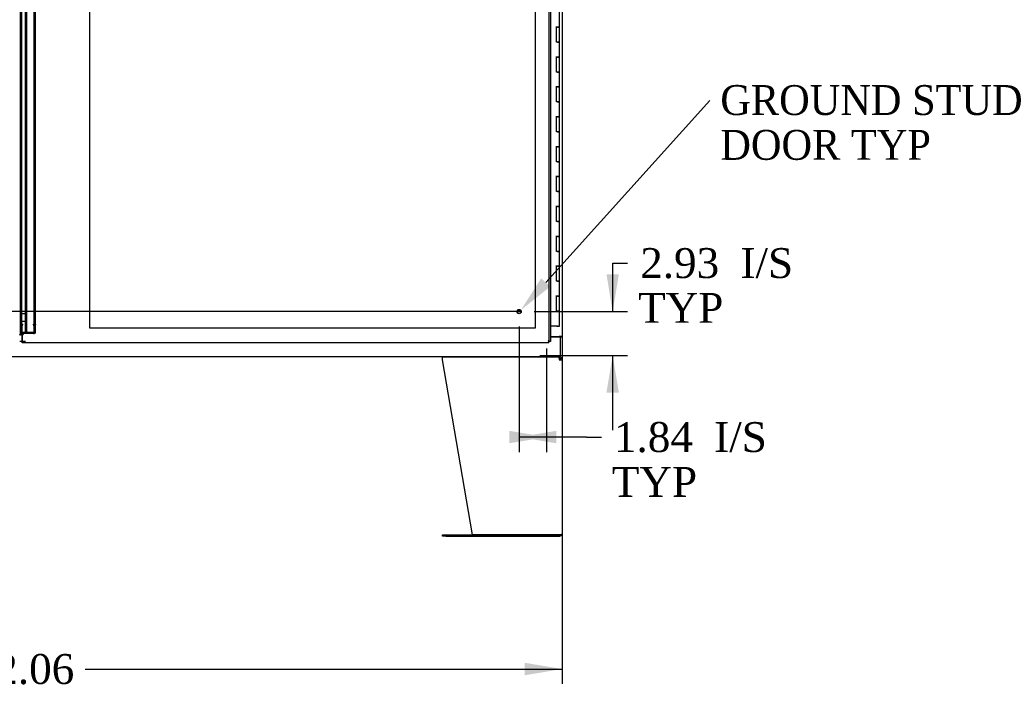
# Model space of a CAD drawing. Header units: inches. Extents: x 2 to 538, y -2 to 358.
# Tile 9 of 22: x 165 to 231, y 124 to 169. Entities that reach past the tile are written whole.
import ezdxf
from ezdxf import colors
from ezdxf.entities.mleader import LeaderData, LeaderLine
from ezdxf.enums import TextEntityAlignment as Align
from ezdxf.lldxf.tags import DXFTag
from ezdxf.math import Vec2, Vec3

# ---------------------------------------------------------------- set-up
doc = ezdxf.new("R2010")
doc.units = ezdxf.units.IN
doc.header["$MEASUREMENT"] = 0
for name, color, linetype in [('COM50799-5', 7, 'Continuous'), ('COM54578-68', 7, 'Continuous'), ('COM54928-3', 7, 'Continuous'), ('COM56694-5', 7, 'Continuous'), ('COM71159-5', 7, 'Continuous'), ('COM71163-7', 7, 'Continuous'), ('Default', 7, 'Continuous'), ('DV8_Default', 7, 'Continuous'), ('GSK11033', 7, 'Continuous'), ('STD21878', 7, 'Continuous')]:
    doc.layers.add(name, color=color, linetype=linetype)
doc.styles.add('SEACAD_Times_New_Roman', font='times.ttf')
tags = doc.linetypes.add('CENTER2', pattern=[1.125, 0.75, -0.125, 0.125, -0.125]).pattern_tags.tags
tags[10:11] = [DXFTag(74, 4), DXFTag(75, 0), DXFTag(340, '0'), DXFTag(46, 0.0), DXFTag(50, 0.0), DXFTag(44, 0.0), DXFTag(45, 0.0)]
tags[8:9] = [DXFTag(74, 4), DXFTag(75, 0), DXFTag(340, '0'), DXFTag(46, 0.0), DXFTag(50, 0.0), DXFTag(44, 0.0), DXFTag(45, 0.0)]
tags[6:7] = [DXFTag(74, 4), DXFTag(75, 0), DXFTag(340, '0'), DXFTag(46, 0.0), DXFTag(50, 0.0), DXFTag(44, 0.0), DXFTag(45, 0.0)]
tags[4:5] = [DXFTag(74, 4), DXFTag(75, 0), DXFTag(340, '0'), DXFTag(46, 0.0), DXFTag(50, 0.0), DXFTag(44, 0.0), DXFTag(45, 0.0)]
tags = doc.linetypes.add('HIDDEN2', pattern=[0.1875, 0.125, -0.0625]).pattern_tags.tags
tags[6:7] = [DXFTag(74, 4), DXFTag(75, 0), DXFTag(340, '0'), DXFTag(46, 0.0), DXFTag(50, 0.0), DXFTag(44, 0.0), DXFTag(45, 0.0)]
tags[4:5] = [DXFTag(74, 4), DXFTag(75, 0), DXFTag(340, '0'), DXFTag(46, 0.0), DXFTag(50, 0.0), DXFTag(44, 0.0), DXFTag(45, 0.0)]
doc.dimstyles.new('HAMMOND_(STH_-_540x360)', dxfattribs={"dimtxt": 2, "dimasz": 2.5, "dimexe": 1, "dimexo": 1, "dimgap": 0.5, "dimtad": 0, "dimtih": 1, "dimtoh": 1, "dimzin": 0, "dimdsep": 46, "dimtxsty": 'SEACAD_Times_New_Roman', "dimblk1": '_SE_FILLED', "dimblk2": '_SE_FILLED', "dimsah": 1, "dimcen": 1, "dimadec": 0, "dimazin": 0, "dimtfac": 0.8, "dimtofl": 0, "dimtmove": 0, "dimatfit": 3, "dimfxl": 1, "dimtolj": 1, "dimtzin": 0, "dimarcsym": 0})

# ---------------------------------------------------------------- blocks, each defined once
blk = doc.blocks.new('SEANNOT_GROUP3')
at = {"layer": 'Default', "color": 7, "linetype": 'CENTER2'}
blk.add_line((198.907, 149.564), (132.458, 149.564), dxfattribs=at)
blk = doc.blocks.new('SE7')
at = {"layer": 'COM50799-5', "color": 7, "linetype": 'HIDDEN2'}
for p, q in [((165.462, 148.111), (165.462, 217.078)), ((166.386, 148.865), (166.386, 216.324)), ((166.481, 148.865), (166.481, 216.324)), ((165.462, 148.718), (165.557, 148.718)), ((165.557, 148.67), (165.462, 148.67)), ((165.605, 148.718), (165.557, 148.718)), ((165.557, 148.111), (165.557, 148.314)), ((165.577, 148.684), (165.605, 148.684)), ((165.577, 148.162), (165.577, 148.684)), ((165.577, 148.617), (165.605, 148.617)), ((165.605, 148.718), (165.605, 148.684)), ((165.605, 148.617), (165.605, 148.684)), ((166.338, 148.718), (166.372, 148.718)), ((166.338, 148.684), (166.338, 148.718)), ((166.338, 148.684), (166.338, 148.617)), ((166.372, 148.718), (166.44, 148.718)), ((166.372, 148.694), (166.44, 148.646)), ((166.481, 148.865), (166.386, 148.865)), ((166.386, 148.824), (166.386, 148.865)), ((166.481, 148.824), (166.386, 148.824)), ((166.386, 148.657), (166.386, 148.824)), ((166.386, 148.742), (166.481, 148.742)), ((166.386, 148.701), (166.481, 148.701)), ((166.481, 148.657), (166.386, 148.657)), ((166.386, 148.237), (166.386, 148.657)), ((166.481, 148.824), (166.481, 148.865)), ((166.481, 148.657), (166.481, 148.824)), ((166.481, 148.237), (166.481, 148.657)), ((166.338, 148.162), (165.577, 148.162)), ((165.577, 148.095), (165.577, 148.162)), ((166.338, 148.095), (165.577, 148.095)), ((166.372, 148.172), (166.44, 148.124)), ((166.386, 148.237), (166.481, 148.237))]:
    blk.add_line(p, q, dxfattribs=at)
at = {"layer": 'COM50799-5', "color": 7, "linetype": 'Continuous'}
blk.add_line((165.557, 148.314), (165.557, 216.874), dxfattribs=at)
at = {"layer": 'COM50799-5', "color": 7, "linetype": 'HIDDEN2'}
for centre, radius, start, end in [((165.414, 148.111), 0.048, 0, 19.05678), ((166.229, 148.237), 0.158, 335.62507, 359.8409), ((166.305, 148.239), 0.177, 319.71218, 359.33324)]:
    blk.add_arc(centre, radius, start, end, dxfattribs=at)
at = {"layer": 'COM50799-5', "color": 7, "linetype": 'Continuous'}
blk.add_arc((165.414, 148.111), 0.143, 352.05161, 0, dxfattribs=at)
at = {"layer": 'COM50799-5', "color": 7, "linetype": 'HIDDEN2'}
for centre, major_axis, start_param, end_param in [((166.338, 148.718), (0.048, 0), 4.712389, 5.497787), ((166.338, 148.718), (0.143, 0), 4.712389, 5.497787), ((166.338, 148.196), (-0.048, 0), 1.570796, 2.356194), ((166.338, 148.196), (-0.143, 0), 1.570796, 2.356194)]:
    blk.add_ellipse(centre, major_axis=major_axis, ratio=0.707107, start_param=start_param, end_param=end_param, dxfattribs=at)
for points, degree, knots in [([(166.44, 148.718), (166.453, 148.722), (166.463, 148.726), (166.478, 148.734), (166.481, 148.738), (166.481, 148.742)], 3, [0, 0, 0, 0, 0.5, 0.5, 1, 1, 1, 1]), ([(166.481, 148.701), (166.481, 148.69), (166.478, 148.68), (166.463, 148.661), (166.453, 148.653), (166.44, 148.646)], 3, [0, 0, 0, 0, 0.5, 0.5, 1, 1, 1, 1]), ([(165.414, 147.986), (165.422, 147.998), (165.429, 148.01), (165.439, 148.027), (165.443, 148.033), (165.448, 148.045), (165.451, 148.05), (165.458, 148.068), (165.46, 148.08), (165.462, 148.097), (165.462, 148.103), (165.461, 148.115), (165.46, 148.121), (165.459, 148.127)], 3, [0, 0, 0, 0, 0.25, 0.25, 0.375, 0.375, 0.5, 0.5, 0.75, 0.75, 0.875, 0.875, 1, 1, 1, 1]), ([(165.556, 148.091), (165.543, 148.089), (165.535, 148.087), (165.529, 148.085), (165.525, 148.084), (165.52, 148.082), (165.459, 148.127)], 2, [0, 0, 0, 0.5, 0.5, 0.75, 0.75, 1, 1, 1])]:
    blk.add_open_spline(points, degree=degree, knots=knots, dxfattribs=at)
at = {"layer": 'COM50799-5', "color": 7, "linetype": 'Continuous'}
blk.add_open_spline([(165.414, 147.986), (165.431, 147.995), (165.448, 148.004), (165.48, 148.021), (165.495, 148.03), (165.521, 148.047), (165.532, 148.056), (165.548, 148.074), (165.553, 148.082), (165.556, 148.091)], degree=3, knots=[0, 0, 0, 0, 0.25, 0.25, 0.5, 0.5, 0.75, 0.75, 1, 1, 1, 1], dxfattribs=at)
at = {"layer": 'COM54578-68', "color": 7, "linetype": 'Continuous'}
for p, q in [((201.535, 168.593), (201.535, 169.594)), ((201.535, 168.594), (201.301, 168.594)), ((201.418, 168.593), (201.351, 168.593)), ((201.351, 167.594), (201.351, 168.593)), ((201.418, 168.593), (201.535, 168.593)), ((201.535, 167.594), (201.535, 168.594)), ((201.418, 167.594), (201.351, 167.594)), ((201.418, 167.594), (201.535, 167.594)), ((201.535, 167.594), (201.418, 167.594)), ((201.535, 166.593), (201.535, 167.594)), ((201.535, 166.594), (201.301, 166.594)), ((201.418, 166.593), (201.351, 166.593)), ((201.351, 165.594), (201.351, 166.593)), ((201.418, 166.593), (201.535, 166.593)), ((201.535, 165.594), (201.535, 166.594)), ((201.418, 165.594), (201.351, 165.594)), ((201.418, 165.594), (201.535, 165.594)), ((201.535, 165.594), (201.418, 165.594)), ((201.535, 164.593), (201.535, 165.594)), ((201.535, 164.594), (201.301, 164.594)), ((201.418, 164.593), (201.351, 164.593)), ((201.351, 163.594), (201.351, 164.593)), ((201.418, 164.593), (201.535, 164.593)), ((201.535, 163.594), (201.535, 164.594)), ((201.418, 163.594), (201.351, 163.594)), ((201.418, 163.594), (201.535, 163.594)), ((201.535, 163.594), (201.418, 163.594)), ((201.535, 162.593), (201.535, 163.594)), ((201.535, 162.594), (201.301, 162.594)), ((201.418, 162.593), (201.351, 162.593)), ((201.351, 161.594), (201.351, 162.593)), ((201.418, 162.593), (201.535, 162.593)), ((201.535, 161.594), (201.535, 162.594)), ((201.418, 161.594), (201.351, 161.594)), ((201.418, 161.594), (201.535, 161.594)), ((201.535, 161.594), (201.418, 161.594)), ((201.535, 160.593), (201.535, 161.594)), ((201.535, 160.594), (201.301, 160.594)), ((201.418, 160.593), (201.351, 160.593)), ((201.351, 159.594), (201.351, 160.593)), ((201.418, 160.593), (201.535, 160.593)), ((201.535, 159.594), (201.535, 160.594)), ((201.418, 159.594), (201.351, 159.594)), ((201.418, 159.594), (201.535, 159.594)), ((201.535, 159.594), (201.418, 159.594)), ((201.535, 158.593), (201.535, 159.594)), ((201.535, 158.594), (201.301, 158.594)), ((201.418, 158.593), (201.351, 158.593)), ((201.351, 157.594), (201.351, 158.593)), ((201.418, 158.593), (201.535, 158.593)), ((201.535, 157.594), (201.535, 158.594)), ((201.418, 157.594), (201.351, 157.594)), ((201.418, 157.594), (201.535, 157.594)), ((201.535, 157.594), (201.418, 157.594)), ((201.535, 156.593), (201.535, 157.594)), ((201.535, 156.594), (201.301, 156.594)), ((201.418, 156.593), (201.351, 156.593)), ((201.351, 155.594), (201.351, 156.593)), ((201.418, 156.593), (201.535, 156.593)), ((201.535, 155.594), (201.535, 156.594)), ((201.418, 155.594), (201.351, 155.594)), ((201.418, 155.594), (201.535, 155.594)), ((201.535, 155.594), (201.418, 155.594)), ((201.535, 154.593), (201.535, 155.594)), ((201.535, 154.594), (201.301, 154.594)), ((201.418, 154.593), (201.351, 154.593)), ((201.351, 153.594), (201.351, 154.593)), ((201.418, 154.593), (201.535, 154.593)), ((201.535, 153.594), (201.535, 154.594)), ((201.418, 153.594), (201.351, 153.594)), ((201.418, 153.594), (201.535, 153.594)), ((201.535, 153.594), (201.418, 153.594)), ((201.535, 152.593), (201.535, 153.594)), ((201.535, 152.594), (201.301, 152.594)), ((201.418, 152.593), (201.351, 152.593)), ((201.351, 151.594), (201.351, 152.593)), ((201.418, 152.593), (201.535, 152.593)), ((201.535, 151.594), (201.535, 152.594)), ((201.418, 151.594), (201.351, 151.594)), ((201.418, 151.594), (201.535, 151.594)), ((201.535, 151.594), (201.418, 151.594)), ((201.535, 150.593), (201.535, 151.594)), ((201.535, 150.594), (201.301, 150.594)), ((201.351, 149.594), (201.351, 150.593)), ((201.418, 150.593), (201.351, 150.593)), ((201.418, 150.593), (201.535, 150.593)), ((201.535, 149.594), (201.535, 150.594)), ((201.418, 149.594), (201.351, 149.594)), ((201.418, 149.594), (201.535, 149.594)), ((201.535, 149.594), (201.418, 149.594)), ((201.535, 148.594), (201.535, 149.594)), ((201.418, 148.594), (200.933, 148.594)), ((201.355, 148.559), (201.355, 148.585)), ((201.355, 148.585), (201.405, 148.585)), ((201.405, 148.559), (201.355, 148.559)), ((201.368, 148.594), (201.368, 148.585)), ((201.43, 148.585), (201.405, 148.585)), ((201.43, 148.559), (201.405, 148.559)), ((201.418, 148.594), (201.535, 148.594)), ((201.43, 148.585), (201.48, 148.585)), ((201.48, 148.559), (201.43, 148.559)), ((201.468, 148.585), (201.468, 148.594)), ((201.48, 148.585), (201.48, 148.559))]:
    blk.add_line(p, q, dxfattribs=at)
at = {"layer": 'COM54928-3', "color": 7, "linetype": 'Continuous'}
for p, q in [((193.714, 146.342), (193.714, 146.476)), ((195.722, 134.627), (193.714, 146.342)), ((193.728, 146.532), (201.449, 146.532)), ((201.524, 146.437), (201.524, 146.532)), ((201.524, 146.476), (201.524, 146.342)), ((201.524, 146.342), (201.714, 146.342)), ((201.524, 146.342), (201.524, 146.342)), ((201.591, 146.409), (201.658, 146.476)), ((201.714, 146.342), (201.714, 134.722)), ((193.714, 134.532), (193.714, 134.627)), ((193.714, 134.627), (193.934, 134.627)), ((193.934, 134.532), (193.714, 134.532)), ((193.934, 134.627), (201.524, 134.627)), ((193.934, 134.532), (201.524, 134.532)), ((201.524, 134.627), (195.722, 134.627)), ((201.524, 134.627), (201.688, 134.627)), ((201.688, 134.627), (201.524, 134.627))]:
    blk.add_line(p, q, dxfattribs=at)
for centre, radius, start, end in [((201.524, 146.342), 0.19, 45, 90), ((201.524, 146.342), 0.095, 45, 90), ((201.524, 146.342), 0.095, 0, 45), ((201.524, 146.342), 0.19, 0, 45), ((201.524, 134.722), 0.19, 270, 330), ((201.524, 134.722), 0.19, 330, 0)]:
    blk.add_arc(centre, radius, start, end, dxfattribs=at)
blk.add_ellipse((201.524, 134.722), major_axis=(-0.19, 0), ratio=0.999171, start_param=2.617994, end_param=3.141593, dxfattribs=at)
for points in [[(193.714, 146.476), (193.716, 146.494), (193.719, 146.508), (193.723, 146.527), (193.726, 146.532), (193.728, 146.532)], [(201.449, 146.532), (201.462, 146.532), (201.474, 146.527), (201.499, 146.508), (201.511, 146.494), (201.524, 146.476)]]:
    blk.add_open_spline(points, degree=3, knots=[0, 0, 0, 0, 0.5, 0.5, 1, 1, 1, 1], dxfattribs=at)
at = {"layer": 'COM56694-5', "color": 7, "linetype": 'Continuous'}
for p, q in [((200.933, 217.624), (200.933, 147.564)), ((165.808, 148.314), (165.808, 216.874)), ((165.701, 148.117), (165.576, 147.992)), ((165.576, 147.992), (165.576, 147.612)), ((165.576, 147.469), (165.576, 147.612)), ((165.951, 148.117), (165.701, 148.117)), ((200.79, 147.612), (200.79, 147.612)), ((200.79, 147.612), (200.79, 147.612)), ((200.79, 147.612), (200.79, 147.612)), ((200.79, 147.612), (200.838, 147.564)), ((200.79, 147.612), (200.79, 147.612)), ((200.838, 147.469), (165.576, 147.469)), ((200.838, 147.564), (200.877, 147.564)), ((200.838, 147.564), (200.838, 147.525)), ((200.838, 147.469), (200.838, 147.525)), ((200.933, 147.564), (200.877, 147.564))]:
    blk.add_line(p, q, dxfattribs=at)
at = {"layer": 'COM56694-5', "color": 7, "linetype": 'HIDDEN2'}
for p, q in [((165.903, 148.232), (165.903, 216.956)), ((200.838, 216.874), (200.838, 147.564)), ((165.903, 148.689), (165.808, 148.689)), ((165.808, 148.232), (165.808, 148.314)), ((165.808, 148.232), (165.903, 148.232)), ((165.806, 147.564), (165.576, 147.564))]:
    blk.add_line(p, q, dxfattribs=at)
at = {"layer": 'COM56694-5', "color": 7, "linetype": 'Continuous'}
for centre, start, end in [((200.308, 146.634), 58.56128, 63.76327), ((201.768, 148.094), 206.23673, 211.43872)]:
    blk.add_arc(centre, 1.09, start, end, dxfattribs=at)
blk.add_open_spline([(165.951, 148.117), (165.932, 148.127), (165.914, 148.136), (165.879, 148.156), (165.863, 148.165), (165.837, 148.184), (165.826, 148.194), (165.812, 148.213), (165.808, 148.223), (165.808, 148.232)], degree=3, knots=[0, 0, 0, 0, 0.25, 0.25, 0.5, 0.5, 0.75, 0.75, 1, 1, 1, 1], dxfattribs=at)
at = {"layer": 'COM56694-5', "color": 7, "linetype": 'HIDDEN2'}
blk.add_open_spline([(165.951, 148.117), (165.945, 148.127), (165.938, 148.136), (165.927, 148.156), (165.921, 148.165), (165.913, 148.184), (165.909, 148.194), (165.904, 148.213), (165.903, 148.223), (165.903, 148.232)], degree=3, knots=[0, 0, 0, 0, 0.25, 0.25, 0.5, 0.5, 0.75, 0.75, 1, 1, 1, 1], dxfattribs=at)
at = {"layer": 'COM71159-5', "color": 7, "linetype": 'Continuous'}
for p, q in [((201.714, 217.282), (201.714, 147.907)), ((200.933, 147.907), (201.524, 147.907)), ((201.714, 147.907), (201.524, 147.907)), ((201.619, 147.907), (201.619, 147.877)), ((201.619, 147.877), (201.714, 147.877)), ((201.714, 147.907), (201.714, 147.877)), ((201.714, 147.877), (201.714, 146.627)), ((201.619, 146.627), (201.714, 146.627))]:
    blk.add_line(p, q, dxfattribs=at)
at = {"layer": 'COM71163-7', "color": 7, "linetype": 'Continuous'}
for p, q in [((200.933, 147.877), (201.619, 147.877)), ((201.619, 146.722), (201.619, 147.877)), ((201.619, 146.532), (129.746, 146.532)), ((201.619, 146.532), (201.619, 146.722))]:
    blk.add_line(p, q, dxfattribs=at)
at = {"layer": 'DV8_Default', "color": 7, "linetype": 'HIDDEN2'}
for p, q in [((199.933, 148.469), (199.933, 216.719)), ((170.076, 181.094), (170.076, 148.469)), ((170.076, 148.469), (199.933, 148.469))]:
    blk.add_line(p, q, dxfattribs=at)
at = {"layer": 'GSK11033', "color": 7, "linetype": 'Continuous'}
for p, q in [((165.557, 149.428), (165.808, 149.428)), ((165.557, 148.92), (165.808, 148.92)), ((165.558, 148.314), (165.558, 147.564)), ((165.806, 148.117), (165.806, 148.314)), ((165.558, 147.564), (165.414, 147.564)), ((165.576, 147.573), (165.558, 147.573)), ((200.838, 147.564), (200.838, 147.564)), ((200.838, 147.564), (200.838, 147.564))]:
    blk.add_line(p, q, dxfattribs=at)
at = {"layer": 'STD21878', "color": 7, "linetype": 'HIDDEN2'}
for radius in [0.141, 0.125]:
    blk.add_circle((198.838, 149.564), radius, dxfattribs=at)
blk = doc.blocks.new('DMBLK3253')
at = {"layer": 'Default', "linetype": 'Continuous'}
for points in [[(205.517, 152.064), (204.684, 152.064), (205.1, 149.564)], [(205.517, 144.134), (205.1, 146.634), (204.684, 144.134)]]:
    blk.add_hatch(color=7, dxfattribs=at).paths.add_polyline_path(points)
at = {"layer": 'Default', "color": 7, "linetype": 'Continuous'}
for p, q in [((205.1, 152.812), (206.1, 152.812)), ((205.1, 149.564), (205.1, 152.812)), ((199.838, 149.564), (206.1, 149.564)), ((200.218, 146.634), (206.1, 146.634)), ((205.1, 141.634), (205.1, 146.634))]:
    blk.add_line(p, q, dxfattribs=at)
at = {"layer": 'Default', "color": 7, "linetype": 'Continuous', "style": 'SEACAD_Times_New_Roman'}
for s, p in [('2.93', (206.943, 153.812)), ('I/S', (213.651, 153.812)), ('TYP', (206.8, 150.812))]:
    blk.add_text(s, height=2, dxfattribs=at).set_placement(p, align=Align.TOP_LEFT)
blk = doc.blocks.new('_SE_FILLED')
at = {"color": 0}
blk.add_line((0, 0), (-1, 0), dxfattribs=at)
blk.add_solid([(0, 0), (-1, -0.1665), (-1, 0.1665), (0, 0)], dxfattribs=at)
blk = doc.blocks.new('DMBLK3254')
at = {"layer": 'Default', "linetype": 'Continuous'}
for points in [[(198.178, 140.752), (200.678, 141.169), (198.178, 141.585)], [(201.338, 140.752), (201.338, 141.585), (198.838, 141.169)]]:
    blk.add_hatch(color=7, dxfattribs=at).paths.add_polyline_path(points)
at = {"layer": 'Default', "color": 7, "linetype": 'Continuous'}
for p, q in [((198.838, 148.564), (198.838, 140.169)), ((200.678, 147.094), (200.678, 140.169)), ((203.342, 141.169), (198.838, 141.169)), ((203.342, 141.169), (204.342, 141.169))]:
    blk.add_line(p, q, dxfattribs=at)
at = {"layer": 'Default', "color": 7, "linetype": 'Continuous', "style": 'SEACAD_Times_New_Roman'}
for s, p in [('1.84', (205.184, 142.169)), ('I/S', (211.893, 142.169)), ('TYP', (205.042, 139.169))]:
    blk.add_text(s, height=2, dxfattribs=at).set_placement(p, align=Align.TOP_LEFT)
blk = doc.blocks.new('DMBLK3260')
at = {"layer": 'Default', "linetype": 'Continuous'}
for points in [[(132.151, 125.232), (132.151, 126.065), (129.651, 125.649)], [(199.214, 125.232), (201.714, 125.649), (199.214, 126.065)]]:
    blk.add_hatch(color=7, dxfattribs=at).paths.add_polyline_path(points)
at = {"layer": 'Default', "color": 7, "linetype": 'Continuous'}
for p, q in [((129.651, 146.907), (129.651, 124.649)), ((201.714, 146.907), (201.714, 124.649)), ((129.651, 125.649), (161.57, 125.649)), ((169.795, 125.649), (201.714, 125.649))]:
    blk.add_line(p, q, dxfattribs=at)
at = {"layer": 'Default', "color": 7, "linetype": 'Continuous', "style": 'SEACAD_Times_New_Roman'}
blk.add_text('72.06', height=2, dxfattribs=at).set_placement((162.27, 126.649), align=Align.TOP_LEFT)

msp = doc.modelspace()

# ---------------------------------------------------------------- block references
at = {"layer": 'Default'}
for name in ['SE7', 'SEANNOT_GROUP3']:
    msp.add_blockref(name, (0, 0), dxfattribs=at)

# ---------------------------------------------------------------- dimensions: what is measured, and where the dimension line sits
at = {"layer": 'Default', "color": 7, "linetype": 'Continuous'}
dim = msp.add_linear_dim(base=(205.1, 149.564), p1=(199.218, 146.634), p2=(198.838, 149.564), angle=90, text='\\A1;<> I/S\\PTYP', dimstyle='HAMMOND_(STH_-_540x360)', override={"dimtmove": 1}, dxfattribs=at)
dim.commit()
dim.dimension.update_dxf_attribs({"geometry": 'DMBLK3253', "text_midpoint": (206.1, 152.812), "dimtype": 160})
dim = msp.add_linear_dim(base=(198.838, 141.169), p1=(200.678, 148.094), p2=(198.838, 149.564), text='\\A1;<> I/S\\PTYP', dimstyle='HAMMOND_(STH_-_540x360)', override={"dimtmove": 1}, dxfattribs=at)
dim.commit()
dim.dimension.update_dxf_attribs({"geometry": 'DMBLK3254', "text_midpoint": (204.342, 141.169), "dimtype": 160})
dim = msp.add_linear_dim(base=(129.651, 125.649), p1=(129.651, 147.907), p2=(201.714, 147.907), angle=0, text='\\A1;<>', dimstyle='HAMMOND_(STH_-_540x360)', dxfattribs=at)
dim.commit()
dim.dimension.update_dxf_attribs({"geometry": 'DMBLK3260', "text_midpoint": (165.682, 125.649), "dimtype": 161})

# ---------------------------------------------------------------- leaders
ml = msp.add_multileader_mtext('Standard', dxfattribs=at)
ml.set_content('{\\pxsm0.9;\\fTimes New Roman|b0||i0||c0|p34;\\W1.;GROUND STUD\\PDOOR TYP\\P}', color=7)
ml.set_leader_properties()
ml.build(insert=Vec2(0, 0))
ml.multileader.update_dxf_attribs({"dogleg_length": 0, "arrow_head_size": 2.5})
ctx = ml.context
ctx.base_point, ctx.char_height, ctx.arrow_head_size, ctx.landing_gap_size = Vec3(212.211, 162.787), 2, 2.5, 0.7
notes = []
notes.append((ctx, [(0, (1, 1, 0), (211.601, 163.697), (1, 0), 0, [(0, [(198.946, 149.654)], 0, [])])]))
ctx.mtext.insert = Vec3(212.301, 164.719)
for ctx, leaders in notes:
    for number, flags, end, landing, length, lines in leaders:
        leader = LeaderData()
        leader.index, (leader.has_last_leader_line, leader.has_dogleg_vector, leader.attachment_direction) = number, flags
        leader.last_leader_point, leader.dogleg_vector, leader.dogleg_length = Vec3(end), Vec3(landing), length
        for number, points, colour, breaks in lines:
            line = LeaderLine()
            line.index, line.vertices, line.color, line.breaks = number, Vec3.list(points), colors.encode_raw_color(colour), breaks
            leader.lines.append(line)
        ctx.leaders.append(leader)

doc.saveas('drawing.dxf')
